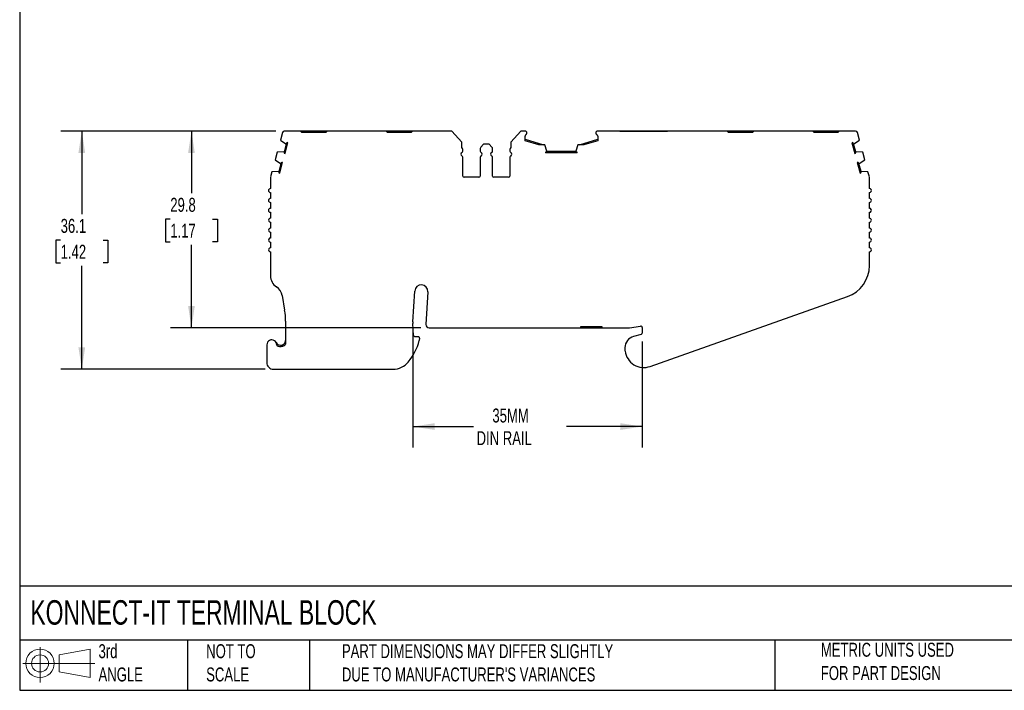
# Model space of a CAD drawing. Header units: millimetres. Extents: x 6 to 273, y 6 to 210.
# Tile 1 of 6: x 6 to 155, y 6 to 108. Entities that reach past the tile are written whole.
import ezdxf

# ---------------------------------------------------------------- set-up
doc = ezdxf.new("R2010")
doc.units = ezdxf.units.MM
doc.linetypes.add('SLD-Solid', pattern=[0])
doc.layers.add('DIMENSIONS', color=140, linetype='SLD-Solid', lineweight=25)
doc.layers.add('TEXT', color=140, linetype='SLD-Solid', lineweight=25)
doc.layers.add('SLD-DEFPOINTS', color=7, linetype='Continuous')
doc.styles.add('SLDTEXTSTYLE0', font='TXT', dxfattribs={"width": 0.7})
doc.dimstyles.new('SLDDIMSTYLE0', dxfattribs={"dimtxt": 2.158008, "dimasz": 3.302, "dimexe": 0, "dimexo": 0.0625, "dimgap": 0.539502, "dimtad": 0, "dimtih": 1, "dimtoh": 1, "dimrnd": 1e-09, "dimzin": 12, "dimdsep": 46, "dimtxsty": 'SLDTEXTSTYLE0', "dimsah": 1, "dimcen": 0.09, "dimadec": 0, "dimazin": 3, "dimtfac": 1, "dimtofl": 0, "dimtmove": 0, "dimatfit": 3, "dimfxl": 0, "dimfrac": 2, "dimtolj": 1, "dimtzin": 12, "dimarcsym": 0})

# ---------------------------------------------------------------- blocks, each defined once
blk = doc.blocks.new('Block11')
at = {"color": 7, "linetype": 'SLD-Solid', "lineweight": 18}
for p, q in [((2.59, 5.31), (2.59, 0)), ((5.48, 4.17), (10.18, 5.03)), ((10.18, 5.03), (10.18, 0.73)), ((5.48, 1.6), (5.48, 4.17)), ((0, 2.88), (10.87, 2.88)), ((5.48, 1.6), (10.18, 0.73))]:
    blk.add_line(p, q, dxfattribs=at)
for radius in [2.15, 1.29]:
    blk.add_circle((2.59, 2.88), radius, dxfattribs=at)
blk = doc.blocks.new('Block12')
at = {"layer": 'SLD-DEFPOINTS'}
blk.add_blockref('Block11', (0, 0), dxfattribs=at)
blk = doc.blocks.new('_D')
at = {"layer": 'DIMENSIONS'}
for p, q in [((45.13, 91.07), (29.17, 91.07)), ((32.35, 91.07), (32.35, 81.66)), ((29.14, 77.74), (28.41, 77.74)), ((28.41, 77.74), (28.41, 74.31)), ((35.55, 77.74), (36.28, 77.74)), ((36.28, 77.74), (36.28, 74.31)), ((28.41, 74.31), (29.14, 74.31)), ((32.35, 61.26), (32.35, 73.83)), ((36.28, 74.31), (35.55, 74.31)), ((67.07, 61.26), (29.17, 61.26))]:
    blk.add_line(p, q, dxfattribs=at)
for points in [[(32.35, 91.07), (31.84, 87.77), (32.85, 87.77)], [(32.35, 61.26), (32.85, 64.56), (31.84, 64.56)]]:
    blk.add_solid(points, dxfattribs=at)
at = {"layer": 'DIMENSIONS', "char_height": 2.117, "attachment_point": 1, "style": 'SLDTEXTSTYLE0'}
for s, insert in [('29.8', (29.14, 80.96)), ('1.17', (29.14, 77.04))]:
    blk.add_mtext(s, dxfattribs=dict(at, insert=insert))
blk = doc.blocks.new('_D_1')
at = {"layer": 'DIMENSIONS'}
for p, q in [((45.13, 91.07), (12.58, 91.07)), ((15.75, 91.07), (15.75, 78.47)), ((12.55, 74.56), (11.82, 74.56)), ((11.82, 74.56), (11.82, 71.13)), ((18.96, 74.56), (19.68, 74.56)), ((19.68, 74.56), (19.68, 71.13)), ((11.82, 71.13), (12.55, 71.13)), ((15.75, 55), (15.75, 70.64)), ((19.68, 71.13), (18.96, 71.13)), ((43.48, 55), (12.58, 55))]:
    blk.add_line(p, q, dxfattribs=at)
for points in [[(15.75, 91.07), (15.24, 87.77), (16.26, 87.77)], [(15.75, 55), (16.26, 58.3), (15.24, 58.3)]]:
    blk.add_solid(points, dxfattribs=at)
at = {"layer": 'DIMENSIONS', "char_height": 2.117, "attachment_point": 1, "style": 'SLDTEXTSTYLE0'}
for s, insert in [('36.1', (12.55, 77.77)), ('1.42', (12.55, 73.85))]:
    blk.add_mtext(s, dxfattribs=dict(at, insert=insert))
blk = doc.blocks.new('_D_2')
at = {"layer": 'DIMENSIONS'}
for p, q in [((65.86, 60.88), (65.86, 43.13)), ((100.56, 59.19), (100.56, 43.13)), ((65.86, 46.31), (75.02, 46.31)), ((100.56, 46.31), (89.11, 46.31))]:
    blk.add_line(p, q, dxfattribs=at)
for points in [[(65.86, 46.31), (69.16, 45.8), (69.16, 46.82)], [(100.56, 46.31), (97.26, 46.82), (97.26, 45.8)]]:
    blk.add_solid(points, dxfattribs=at)
at = {"layer": 'DIMENSIONS', "char_height": 2.117, "attachment_point": 1, "style": 'SLDTEXTSTYLE0'}
for s, insert in [('35MM', (77.89, 49.04)), ('DIN RAIL', (75.5, 45.61))]:
    blk.add_mtext(s, dxfattribs=dict(at, insert=insert))

msp = doc.modelspace()

# ---------------------------------------------------------------- linework, layer by layer
for p, q in [((48.872, 91.067), (46.401, 91.067)), ((49.072, 90.867), (48.872, 91.067)), ((50.672, 91.067), (48.872, 91.067)), ((50.672, 91.067), (50.672, 90.867)), ((51.072, 91.067), (50.672, 91.067)), ((51.072, 91.067), (51.072, 90.867)), ((52.872, 91.067), (51.072, 91.067)), ((52.872, 91.067), (52.672, 90.867)), ((61.812, 91.067), (52.872, 91.067)), ((62.012, 90.867), (61.812, 91.067)), ((63.612, 91.067), (61.812, 91.067)), ((63.612, 91.067), (63.612, 90.867)), ((64.012, 91.067), (63.612, 91.067)), ((64.012, 91.067), (64.012, 90.867)), ((65.812, 91.067), (64.012, 91.067)), ((65.812, 91.067), (65.612, 90.867)), ((71.762, 91.067), (65.812, 91.067)), ((73.264, 89.406), (71.762, 91.067)), ((82.21, 91.067), (80.708, 89.406)), ((82.83, 91.067), (82.21, 91.067)), ((113.443, 91.067), (93.83, 91.067)), ((97.19, 91.067), (104.37, 91.067)), ((113.643, 90.867), (113.443, 91.067)), ((115.243, 91.067), (113.443, 91.067)), ((115.243, 91.067), (115.243, 90.867)), ((115.643, 91.067), (115.243, 91.067)), ((115.643, 91.067), (115.643, 90.867)), ((117.443, 91.067), (115.643, 91.067)), ((117.443, 91.067), (117.243, 90.867)), ((126.383, 91.067), (117.443, 91.067)), ((126.583, 90.867), (126.383, 91.067)), ((128.183, 91.067), (126.383, 91.067)), ((128.183, 91.067), (128.183, 90.867)), ((128.583, 91.067), (128.183, 91.067)), ((128.583, 91.067), (128.583, 90.867)), ((130.383, 91.067), (128.583, 91.067)), ((130.383, 91.067), (130.183, 90.867)), ((132.854, 91.067), (130.383, 91.067)), ((46.112, 90.845), (45.81, 89.719)), ((45.81, 89.719), (46.639, 89.16)), ((52.672, 90.867), (49.072, 90.867)), ((65.612, 90.867), (62.012, 90.867)), ((82.83, 89.62), (82.83, 90.321)), ((82.83, 89.829), (85.603, 88.979)), ((84.921, 88.979), (82.83, 89.62)), ((91.053, 88.979), (93.83, 89.829)), ((93.83, 89.62), (91.737, 88.979)), ((93.83, 90.321), (93.83, 89.62)), ((117.243, 90.867), (113.643, 90.867)), ((130.183, 90.867), (126.583, 90.867)), ((132.617, 89.16), (133.446, 89.719)), ((133.446, 89.719), (133.144, 90.845)), ((46.316, 87.953), (45.318, 87.883)), ((46.374, 87.937), (46.316, 87.953)), ((46.697, 89.144), (46.374, 87.937)), ((46.515, 87.693), (46.942, 89.286)), ((46.639, 89.16), (46.697, 89.144)), ((46.942, 89.286), (46.823, 89.318)), ((73.264, 88.567), (73.264, 89.406)), ((73.42, 88.025), (73.42, 88.304)), ((76.052, 88.443), (76.052, 88.025)), ((76.552, 89.067), (76.14, 88.655)), ((77.42, 89.067), (76.552, 89.067)), ((77.832, 88.655), (77.42, 89.067)), ((77.92, 88.025), (77.92, 88.443)), ((80.552, 88.304), (80.552, 88.025)), ((80.708, 89.406), (80.708, 88.567)), ((85.829, 88.979), (84.921, 88.979)), ((86.154, 88.035), (85.829, 88.979)), ((86.154, 87.975), (86.154, 88.035)), ((90.503, 87.975), (86.154, 87.975)), ((90.828, 88.979), (90.503, 88.035)), ((90.503, 88.035), (90.503, 87.975)), ((91.737, 88.979), (90.828, 88.979)), ((132.433, 89.318), (132.313, 89.286)), ((132.313, 89.286), (132.74, 87.693)), ((132.558, 89.144), (132.617, 89.16)), ((132.882, 87.937), (132.558, 89.144)), ((132.94, 87.953), (132.882, 87.937)), ((133.937, 87.883), (132.94, 87.953)), ((45.318, 87.883), (45.008, 86.725)), ((45.008, 86.725), (45.837, 86.166)), ((46.396, 87.724), (46.515, 87.693)), ((73.42, 84.267), (73.42, 87.109)), ((76.052, 87.109), (76.052, 84.267)), ((77.92, 84.267), (77.92, 87.109)), ((80.552, 87.109), (80.552, 84.267)), ((85.954, 87.898), (85.954, 87.775)), ((90.703, 87.775), (85.954, 87.775)), ((90.703, 87.775), (90.703, 87.898)), ((132.74, 87.693), (132.859, 87.724)), ((133.419, 86.166), (134.248, 86.725)), ((134.248, 86.725), (133.937, 87.883)), ((45.513, 84.959), (44.518, 84.89)), ((45.572, 84.944), (45.513, 84.959)), ((45.895, 86.15), (45.572, 84.944)), ((45.713, 84.699), (46.14, 86.292)), ((45.837, 86.166), (45.895, 86.15)), ((46.14, 86.292), (46.021, 86.324)), ((133.235, 86.324), (133.116, 86.292)), ((133.116, 86.292), (133.543, 84.699)), ((133.361, 86.15), (133.419, 86.166)), ((133.684, 84.944), (133.361, 86.15)), ((133.742, 84.959), (133.684, 84.944)), ((134.738, 84.89), (133.742, 84.959)), ((44.3, 84.038), (44.3, 82.367)), ((44.518, 84.89), (44.311, 84.116)), ((45.594, 84.731), (45.713, 84.699)), ((75.852, 84.067), (73.62, 84.067)), ((80.352, 84.067), (78.12, 84.067)), ((133.543, 84.699), (133.662, 84.731)), ((134.945, 84.116), (134.738, 84.89)), ((134.955, 82.367), (134.955, 84.038)), ((44.3, 81.767), (44.3, 80.867)), ((134.955, 80.867), (134.955, 81.767)), ((44.3, 80.267), (44.3, 79.367)), ((134.955, 79.367), (134.955, 80.267)), ((44.3, 78.767), (44.3, 77.867)), ((134.955, 77.867), (134.955, 78.767)), ((44.3, 77.267), (44.3, 76.367)), ((134.955, 76.367), (134.955, 77.267)), ((44.3, 75.767), (44.3, 74.867)), ((134.955, 74.867), (134.955, 75.767)), ((44.3, 74.267), (44.3, 73.367)), ((134.955, 73.367), (134.955, 74.267)), ((44.3, 72.767), (44.3, 69.152)), ((134.955, 70.706), (134.955, 72.767)), ((46.08, 66.14), (46.452, 63.933)), ((65.855, 62.152), (66.138, 66.834)), ((68.134, 66.714), (67.837, 61.788)), ((101.762, 55.421), (131.624, 65.993)), ((46.592, 62.268), (46.592, 58.788)), ((65.969, 60.113), (65.856, 61.906)), ((68.336, 61.257), (91.278, 61.257)), ((91.278, 61.457), (94.478, 61.457)), ((91.278, 61.257), (91.278, 61.457)), ((91.278, 61.257), (91.778, 61.257)), ((91.778, 61.257), (91.778, 61.457)), ((91.778, 61.257), (93.978, 61.257)), ((93.978, 61.257), (93.978, 61.457)), ((93.978, 61.257), (94.478, 61.257)), ((94.478, 61.457), (94.478, 61.257)), ((94.478, 61.257), (98.482, 61.257)), ((98.63, 61.268), (100.328, 61.523)), ((100.558, 61.325), (100.558, 60.461)), ((66.657, 59.925), (66.168, 59.925)), ((66.856, 59.703), (66.815, 59.337)), ((100.41, 60.268), (99.258, 59.959)), ((43.753, 58.695), (43.753, 55.995)), ((46.092, 58.454), (46.092, 58.664)), ((97.958, 58.265), (97.958, 57.965)), ((44.753, 54.995), (62.847, 54.995))]:
    msp.add_line(p, q)
for centre, radius, start, end in [((46.401, 90.767), 0.3, 90, 164.99986), ((82.83, 90.767), 0.3, 1.13212, 90), ((93.83, 90.767), 0.3, 90, 178.86788), ((132.854, 90.767), 0.3, 15.0002, 90.00002), ((83.03, 90.321), 0.2, 113.57818, 180.00003), ((82.83, 90.779), 0.3, 293.57818, 358.86788), ((93.83, 90.779), 0.3, 181.13212, 246.42198), ((93.63, 90.321), 0.2, 359.9999, 66.42203), ((46.871, 87.882), 0.5, 173.61956, 198.35829), ((47.155, 88.944), 0.5, 131.64171, 156.38044), ((73.12, 88.304), 0.3, 0.00003, 61.24544), ((73.22, 88.025), 0.2, 293.57818, 360), ((76.352, 88.443), 0.3, 135.00001, 180), ((76.252, 88.025), 0.2, 180.00003, 246.42182), ((77.72, 88.025), 0.2, 293.57818, 359.99997), ((77.62, 88.443), 0.3, 360, 44.99997), ((80.852, 88.304), 0.3, 118.75455, 179.99997), ((80.752, 88.025), 0.2, 180, 246.42182), ((86.229, 87.481), 0.5, 98.61956, 123.35829), ((90.428, 87.481), 0.5, 56.64171, 81.38044), ((132.1, 88.944), 0.5, 23.61956, 48.35829), ((132.385, 87.882), 0.5, 341.64171, 6.38044), ((73.42, 87.567), 0.3, 113.57818, 246.42182), ((73.22, 87.109), 0.2, 0.00005, 66.42182), ((76.252, 87.109), 0.2, 113.57818, 180), ((76.052, 87.567), 0.3, 293.57818, 66.42182), ((77.92, 87.567), 0.3, 113.57818, 246.42182), ((77.72, 87.109), 0.2, 360, 66.42182), ((80.752, 87.109), 0.2, 113.57818, 179.99995), ((80.552, 87.567), 0.3, 293.57818, 66.42182), ((46.068, 84.888), 0.5, 173.61956, 198.35829), ((46.353, 85.95), 0.5, 131.64171, 156.38044), ((132.903, 85.95), 0.5, 23.61956, 48.35829), ((133.187, 84.888), 0.5, 341.64171, 6.38044), ((44.6, 84.038), 0.3, 164.99984, 179.99995), ((73.62, 84.267), 0.2, 180.00006, 269.99997), ((75.852, 84.267), 0.2, 270.00001, 0.00001), ((78.12, 84.267), 0.2, 179.99999, 269.99999), ((80.352, 84.267), 0.2, 270.00003, 359.99994), ((134.655, 84.038), 0.3, 0, 15.00006), ((44.301, 82.067), 0.3, 90.06601, 269.93405), ((134.955, 82.067), 0.3, 270, 90.00011), ((44.301, 80.567), 0.3, 90.04418, 269.95588), ((134.955, 80.567), 0.3, 270.00008, 89.99986), ((44.3, 79.067), 0.3, 90.02129, 269.97877), ((134.955, 79.067), 0.3, 270, 90.00005), ((44.3, 77.567), 0.3, 89.9527, 270.04736), ((134.955, 77.567), 0.3, 270.00005, 89.99989), ((44.3, 76.067), 0.3, 89.98704, 270.01302), ((134.955, 76.067), 0.3, 270, 90.00006), ((44.3, 74.567), 0.3, 89.99497, 270.00508), ((134.955, 74.567), 0.3, 270, 89.99994), ((44.3, 73.067), 0.3, 89.99385, 270.0062), ((134.955, 73.067), 0.3, 269.99985, 90.00008), ((129.955, 70.706), 5, 289.49475, 0), ((46.3, 69.152), 2, 180, 236.75665), ((44.108, 65.807), 2, 9.58258, 56.75664), ((67.136, 66.774), 1, 356.54861, 176.54861), ((36.592, 62.268), 10, 359.99998, 9.58252), ((67.852, 62.031), 2, 176.54868, 183.60098), ((68.336, 61.757), 0.5, 176.54861, 270), ((98.482, 62.257), 1, 270.00003, 278.52499), ((100.358, 61.325), 0.2, 0.00014, 98.52494), ((66.168, 60.125), 0.2, 183.60084, 270), ((66.657, 59.725), 0.2, 353.60104, 90), ((99.712, 58.265), 1.754, 104.99994, 180), ((100.358, 60.461), 0.2, 285.00019, 0), ((44.503, 58.695), 0.75, 354.87422, 180.00001), ((45.842, 59.371), 0.75, 206.78318, 289.47123), ((45.842, 59.371), 0.95, 231.44702, 289.47123), ((58.68, 61.429), 8.4, 320.51208, 345.57919), ((99.712, 57.965), 1.754, 180, 187.94871), ((100.808, 58.118), 2.86, 187.94871, 289.49475), ((44.753, 55.995), 1, 180, 270.00001), ((62.847, 57.995), 3, 270, 320.51208)]:
    msp.add_arc(centre, radius, start, end)
for points, knots in [([(46.092, 58.664), (46.111, 58.671), (46.15, 58.686), (46.208, 58.716), (46.265, 58.751), (46.332, 58.801), (46.406, 58.872), (46.476, 58.965), (46.535, 59.077), (46.582, 59.212), (46.588, 59.315), (46.592, 59.371)], [0, 0, 0, 0, 0.0578277, 0.1187964, 0.1831259, 0.2508344, 0.3659771, 0.5008777, 0.6292881, 0.795739, 1, 1, 1, 1]), ([(46.158, 58.475), (46.251, 58.508), (46.336, 58.555), (46.48, 58.663), (46.541, 58.722), (46.592, 58.788)], [0, 0, 0, 0, 0.25, 0.25, 0.46386388, 0.46386388, 0.46386388, 0.46386388])]:
    msp.add_open_spline(points, degree=3, knots=knots)
at = {"layer": 'TEXT'}
for p, q in [((6.35, 209.55), (6.35, 6.35)), ((273.05, 22.126), (6.35, 22.126)), ((273.05, 13.97), (6.35, 13.97)), ((31.75, 13.97), (31.75, 6.35)), ((50.212, 13.97), (50.212, 6.35)), ((120.646, 13.97), (120.646, 6.35)), ((6.35, 6.35), (273.05, 6.35))]:
    msp.add_line(p, q, dxfattribs=at)

# ---------------------------------------------------------------- block references
at = {"layer": 'SLD-DEFPOINTS'}
msp.add_blockref('Block12', (6.838, 7.554), dxfattribs=at)

# ---------------------------------------------------------------- texts
at = {"layer": 'TEXT', "attachment_point": 1, "style": 'SLDTEXTSTYLE0'}
for s, insert, char_height in [('KONNECT-IT TERMINAL BLOCK', (7.966, 20.006), 3.70417), ('3rd^JANGLE', (18.282, 13.338), 2.1167), ('METRIC UNITS USED ^JFOR PART DESIGN', (127.604, 13.556), 2.11667), ('NOT TO^JSCALE', (34.575, 13.338), 2.11667), ("PART DIMENSIONS MAY DIFFER SLIGHTLY ^JDUE TO MANUFACTURER'S VARIANCES", (55.119, 13.341), 2.11667)]:
    msp.add_mtext(s, dxfattribs=dict(at, insert=insert, char_height=char_height))

# ---------------------------------------------------------------- dimensions: what is measured, and where the dimension line sits
at = {"layer": 'DIMENSIONS'}
for base, p1, angle, picture, middle in [((15.753, 91.067), (44.753, 54.995), 270, '_D_1', (15.753, 74.556)), ((32.345, 91.067), (68.336, 61.257), 90, '_D', (32.345, 77.744))]:
    dim = msp.add_linear_dim(base=base, p1=p1, p2=(46.401, 91.067), angle=angle, dimstyle='SLDDIMSTYLE0', dxfattribs=at)
    dim.commit()
    dim.dimension.update_dxf_attribs({"geometry": picture, "text_midpoint": middle, "dimtype": 160})
dim = msp.add_linear_dim(base=(65.855, 46.309), p1=(100.558, 60.461), p2=(65.855, 62.152), angle=0, text='35MM\\PDIN RAIL', dimstyle='SLDDIMSTYLE0', dxfattribs=at)
dim.commit()
dim.dimension.update_dxf_attribs({"geometry": '_D_2', "text_midpoint": (82.064, 46.309), "dimtype": 160})

doc.saveas('drawing.dxf')
